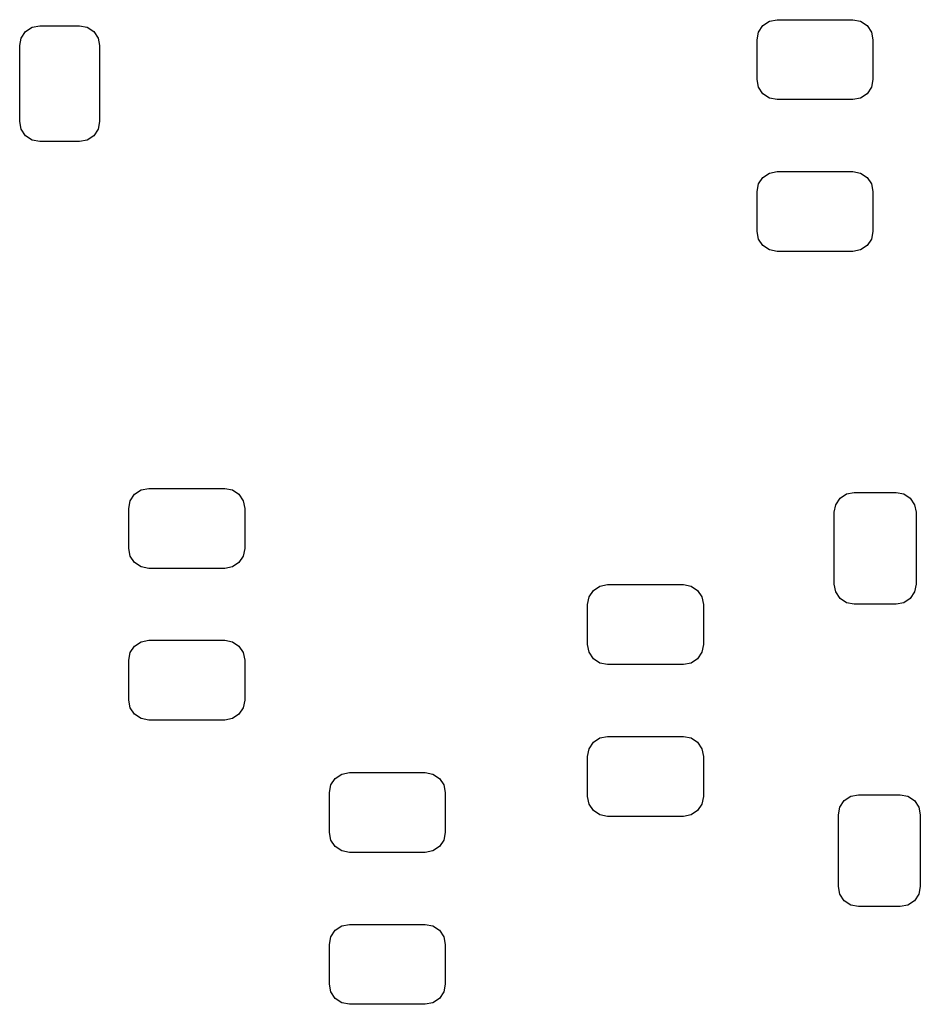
# Model space of a CAD drawing. Extents: x 45.9 to 136.6, y -83.5 to -26.6.
# Tile 6 of 11: x 102 to 113.3, y -68.6 to -56.2. Entities that reach past the tile are written whole.
import ezdxf

# ---------------------------------------------------------------- set-up
doc = ezdxf.new("R2010")
doc.units = 0
doc.layers.add('BLACK', color=7, linetype='CONTINUOUS')

msp = doc.modelspace()

# ---------------------------------------------------------------- linework, layer by layer
at = {"layer": 'BLACK', "linetype": 'CONTINUOUS'}
for p, q in [((111.348223, -56.323223), (111.429329, -56.26903)), ((111.429329, -56.26903), (111.525, -56.25)), ((111.525, -56.25), (112.475, -56.25)), ((112.475, -56.25), (112.570671, -56.26903)), ((112.570671, -56.26903), (112.651777, -56.323223)), ((102.06903, -56.479329), (102.123223, -56.398223)), ((102.123223, -56.398223), (102.204329, -56.34403)), ((102.204329, -56.34403), (102.3, -56.325)), ((102.3, -56.325), (102.8, -56.325)), ((102.8, -56.325), (102.895671, -56.34403)), ((102.895671, -56.34403), (102.976777, -56.398223)), ((102.976777, -56.398223), (103.03097, -56.479329)), ((111.275, -56.5), (111.29403, -56.404329)), ((111.29403, -56.404329), (111.348223, -56.323223)), ((112.651777, -56.323223), (112.70597, -56.404329)), ((112.70597, -56.404329), (112.725, -56.5)), ((102.05, -56.575), (102.06903, -56.479329)), ((103.03097, -56.479329), (103.05, -56.575)), ((111.275, -57), (111.275, -56.5)), ((112.725, -56.5), (112.725, -57)), ((102.05, -57.525), (102.05, -56.575)), ((103.05, -56.575), (103.05, -57.525)), ((111.29403, -57.095671), (111.275, -57)), ((112.725, -57), (112.70597, -57.095671)), ((111.348223, -57.176777), (111.29403, -57.095671)), ((112.70597, -57.095671), (112.651777, -57.176777)), ((111.429329, -57.23097), (111.348223, -57.176777)), ((111.525, -57.25), (111.429329, -57.23097)), ((112.475, -57.25), (111.525, -57.25)), ((112.570671, -57.23097), (112.475, -57.25)), ((112.651777, -57.176777), (112.570671, -57.23097)), ((102.06903, -57.620671), (102.05, -57.525)), ((103.05, -57.525), (103.03097, -57.620671)), ((102.123223, -57.701777), (102.06903, -57.620671)), ((103.03097, -57.620671), (102.976777, -57.701777)), ((102.204329, -57.75597), (102.123223, -57.701777)), ((102.3, -57.775), (102.204329, -57.75597)), ((102.8, -57.775), (102.3, -57.775)), ((102.895671, -57.75597), (102.8, -57.775)), ((102.976777, -57.701777), (102.895671, -57.75597)), ((111.429329, -58.16903), (111.525, -58.15)), ((111.525, -58.15), (112.475, -58.15)), ((112.475, -58.15), (112.570671, -58.16903)), ((111.29403, -58.304329), (111.348223, -58.223223)), ((111.348223, -58.223223), (111.429329, -58.16903)), ((112.570671, -58.16903), (112.651777, -58.223223)), ((112.651777, -58.223223), (112.70597, -58.304329)), ((111.275, -58.4), (111.29403, -58.304329)), ((111.275, -58.9), (111.275, -58.4)), ((112.70597, -58.304329), (112.725, -58.4)), ((112.725, -58.4), (112.725, -58.9)), ((111.29403, -58.995671), (111.275, -58.9)), ((111.348223, -59.076777), (111.29403, -58.995671)), ((112.70597, -58.995671), (112.651777, -59.076777)), ((112.725, -58.9), (112.70597, -58.995671)), ((111.429329, -59.13097), (111.348223, -59.076777)), ((111.525, -59.15), (111.429329, -59.13097)), ((112.570671, -59.13097), (112.475, -59.15)), ((112.651777, -59.076777), (112.570671, -59.13097)), ((112.475, -59.15), (111.525, -59.15)), ((103.43403, -62.270329), (103.488223, -62.189223)), ((103.488223, -62.189223), (103.569329, -62.13503)), ((103.569329, -62.13503), (103.665, -62.116)), ((103.665, -62.116), (104.615, -62.116)), ((104.615, -62.116), (104.710671, -62.13503)), ((104.710671, -62.13503), (104.791777, -62.189223)), ((104.791777, -62.189223), (104.84597, -62.270329)), ((112.313223, -62.238223), (112.394329, -62.18403)), ((112.394329, -62.18403), (112.49, -62.165)), ((112.49, -62.165), (113.015, -62.165)), ((113.015, -62.165), (113.110671, -62.18403)), ((113.110671, -62.18403), (113.191777, -62.238223)), ((103.415, -62.366), (103.43403, -62.270329)), ((104.84597, -62.270329), (104.865, -62.366)), ((112.24, -62.415), (112.25903, -62.319329)), ((112.25903, -62.319329), (112.313223, -62.238223)), ((113.191777, -62.238223), (113.24597, -62.319329)), ((113.24597, -62.319329), (113.265, -62.415)), ((103.415, -62.866), (103.415, -62.366)), ((104.865, -62.366), (104.865, -62.866)), ((112.24, -63.315), (112.24, -62.415)), ((113.265, -62.415), (113.265, -63.315)), ((103.43403, -62.961671), (103.415, -62.866)), ((103.488223, -63.042777), (103.43403, -62.961671)), ((104.84597, -62.961671), (104.791777, -63.042777)), ((104.865, -62.866), (104.84597, -62.961671)), ((103.569329, -63.09697), (103.488223, -63.042777)), ((104.791777, -63.042777), (104.710671, -63.09697)), ((103.665, -63.116), (103.569329, -63.09697)), ((104.615, -63.116), (103.665, -63.116)), ((104.710671, -63.09697), (104.615, -63.116)), ((109.309729, -63.33903), (109.4054, -63.32)), ((109.4054, -63.32), (110.3554, -63.32)), ((110.3554, -63.32), (110.451071, -63.33903)), ((112.25903, -63.410671), (112.24, -63.315)), ((113.265, -63.315), (113.24597, -63.410671)), ((109.17443, -63.474329), (109.228623, -63.393223)), ((109.228623, -63.393223), (109.309729, -63.33903)), ((110.451071, -63.33903), (110.532177, -63.393223)), ((110.532177, -63.393223), (110.58637, -63.474329)), ((112.313223, -63.491777), (112.25903, -63.410671)), ((113.24597, -63.410671), (113.191777, -63.491777)), ((109.1554, -63.57), (109.17443, -63.474329)), ((109.1554, -64.07), (109.1554, -63.57)), ((110.58637, -63.474329), (110.6054, -63.57)), ((110.6054, -63.57), (110.6054, -64.07)), ((112.394329, -63.54597), (112.313223, -63.491777)), ((112.49, -63.565), (112.394329, -63.54597)), ((113.015, -63.565), (112.49, -63.565)), ((113.110671, -63.54597), (113.015, -63.565)), ((113.191777, -63.491777), (113.110671, -63.54597)), ((103.488223, -64.089223), (103.569329, -64.03503)), ((103.569329, -64.03503), (103.665, -64.016)), ((103.665, -64.016), (104.615, -64.016)), ((104.615, -64.016), (104.710671, -64.03503)), ((104.710671, -64.03503), (104.791777, -64.089223)), ((109.17443, -64.165671), (109.1554, -64.07)), ((110.6054, -64.07), (110.58637, -64.165671)), ((103.415, -64.266), (103.43403, -64.170329)), ((103.43403, -64.170329), (103.488223, -64.089223)), ((104.791777, -64.089223), (104.84597, -64.170329)), ((104.84597, -64.170329), (104.865, -64.266)), ((109.228623, -64.246777), (109.17443, -64.165671)), ((110.58637, -64.165671), (110.532177, -64.246777)), ((103.415, -64.766), (103.415, -64.266)), ((104.865, -64.266), (104.865, -64.766)), ((109.309729, -64.30097), (109.228623, -64.246777)), ((109.4054, -64.32), (109.309729, -64.30097)), ((110.3554, -64.32), (109.4054, -64.32)), ((110.451071, -64.30097), (110.3554, -64.32)), ((110.532177, -64.246777), (110.451071, -64.30097)), ((103.43403, -64.861671), (103.415, -64.766)), ((104.865, -64.766), (104.84597, -64.861671)), ((103.488223, -64.942777), (103.43403, -64.861671)), ((104.84597, -64.861671), (104.791777, -64.942777)), ((103.569329, -64.99697), (103.488223, -64.942777)), ((103.665, -65.016), (103.569329, -64.99697)), ((104.615, -65.016), (103.665, -65.016)), ((104.710671, -64.99697), (104.615, -65.016)), ((104.791777, -64.942777), (104.710671, -64.99697)), ((109.17443, -65.374329), (109.228623, -65.293223)), ((109.228623, -65.293223), (109.309729, -65.23903)), ((109.309729, -65.23903), (109.4054, -65.22)), ((109.4054, -65.22), (110.3554, -65.22)), ((110.3554, -65.22), (110.451071, -65.23903)), ((110.451071, -65.23903), (110.532177, -65.293223)), ((110.532177, -65.293223), (110.58637, -65.374329)), ((109.1554, -65.47), (109.17443, -65.374329)), ((110.58637, -65.374329), (110.6054, -65.47)), ((109.1554, -65.97), (109.1554, -65.47)), ((110.6054, -65.47), (110.6054, -65.97)), ((106.079329, -65.69103), (106.175, -65.672)), ((106.175, -65.672), (107.125, -65.672)), ((107.125, -65.672), (107.220671, -65.69103)), ((105.94403, -65.826329), (105.998223, -65.745223)), ((105.998223, -65.745223), (106.079329, -65.69103)), ((107.220671, -65.69103), (107.301777, -65.745223)), ((107.301777, -65.745223), (107.35597, -65.826329)), ((105.925, -65.922), (105.94403, -65.826329)), ((105.925, -66.422), (105.925, -65.922)), ((107.35597, -65.826329), (107.375, -65.922)), ((107.375, -65.922), (107.375, -66.422)), ((109.17443, -66.065671), (109.1554, -65.97)), ((110.6054, -65.97), (110.58637, -66.065671)), ((112.31173, -66.103929), (112.365923, -66.022823)), ((112.365923, -66.022823), (112.447029, -65.96863)), ((112.447029, -65.96863), (112.5427, -65.9496)), ((112.5427, -65.9496), (113.0677, -65.9496)), ((113.0677, -65.9496), (113.163371, -65.96863)), ((113.163371, -65.96863), (113.244477, -66.022823)), ((113.244477, -66.022823), (113.29867, -66.103929)), ((109.228623, -66.146777), (109.17443, -66.065671)), ((109.309729, -66.20097), (109.228623, -66.146777)), ((110.532177, -66.146777), (110.451071, -66.20097)), ((110.58637, -66.065671), (110.532177, -66.146777)), ((112.2927, -66.1996), (112.31173, -66.103929)), ((113.29867, -66.103929), (113.3177, -66.1996)), ((109.4054, -66.22), (109.309729, -66.20097)), ((110.3554, -66.22), (109.4054, -66.22)), ((110.451071, -66.20097), (110.3554, -66.22)), ((112.2927, -67.0996), (112.2927, -66.1996)), ((113.3177, -66.1996), (113.3177, -67.0996)), ((105.94403, -66.517671), (105.925, -66.422)), ((105.998223, -66.598777), (105.94403, -66.517671)), ((107.35597, -66.517671), (107.301777, -66.598777)), ((107.375, -66.422), (107.35597, -66.517671)), ((106.079329, -66.65297), (105.998223, -66.598777)), ((106.175, -66.672), (106.079329, -66.65297)), ((107.220671, -66.65297), (107.125, -66.672)), ((107.301777, -66.598777), (107.220671, -66.65297)), ((107.125, -66.672), (106.175, -66.672)), ((112.31173, -67.195271), (112.2927, -67.0996)), ((113.3177, -67.0996), (113.29867, -67.195271)), ((112.365923, -67.276377), (112.31173, -67.195271)), ((112.447029, -67.33057), (112.365923, -67.276377)), ((113.244477, -67.276377), (113.163371, -67.33057)), ((113.29867, -67.195271), (113.244477, -67.276377)), ((112.5427, -67.3496), (112.447029, -67.33057)), ((113.0677, -67.3496), (112.5427, -67.3496)), ((113.163371, -67.33057), (113.0677, -67.3496)), ((105.94403, -67.726329), (105.998223, -67.645223)), ((105.998223, -67.645223), (106.079329, -67.59103)), ((106.079329, -67.59103), (106.175, -67.572)), ((106.175, -67.572), (107.125, -67.572)), ((107.125, -67.572), (107.220671, -67.59103)), ((107.220671, -67.59103), (107.301777, -67.645223)), ((107.301777, -67.645223), (107.35597, -67.726329)), ((105.925, -67.822), (105.94403, -67.726329)), ((107.35597, -67.726329), (107.375, -67.822)), ((105.925, -68.322), (105.925, -67.822)), ((107.375, -67.822), (107.375, -68.322)), ((105.94403, -68.417671), (105.925, -68.322)), ((107.375, -68.322), (107.35597, -68.417671)), ((105.998223, -68.498777), (105.94403, -68.417671)), ((106.079329, -68.55297), (105.998223, -68.498777)), ((107.301777, -68.498777), (107.220671, -68.55297)), ((107.35597, -68.417671), (107.301777, -68.498777)), ((106.175, -68.572), (106.079329, -68.55297)), ((107.125, -68.572), (106.175, -68.572)), ((107.220671, -68.55297), (107.125, -68.572))]:
    msp.add_line(p, q, dxfattribs=at)

doc.saveas('drawing.dxf')
